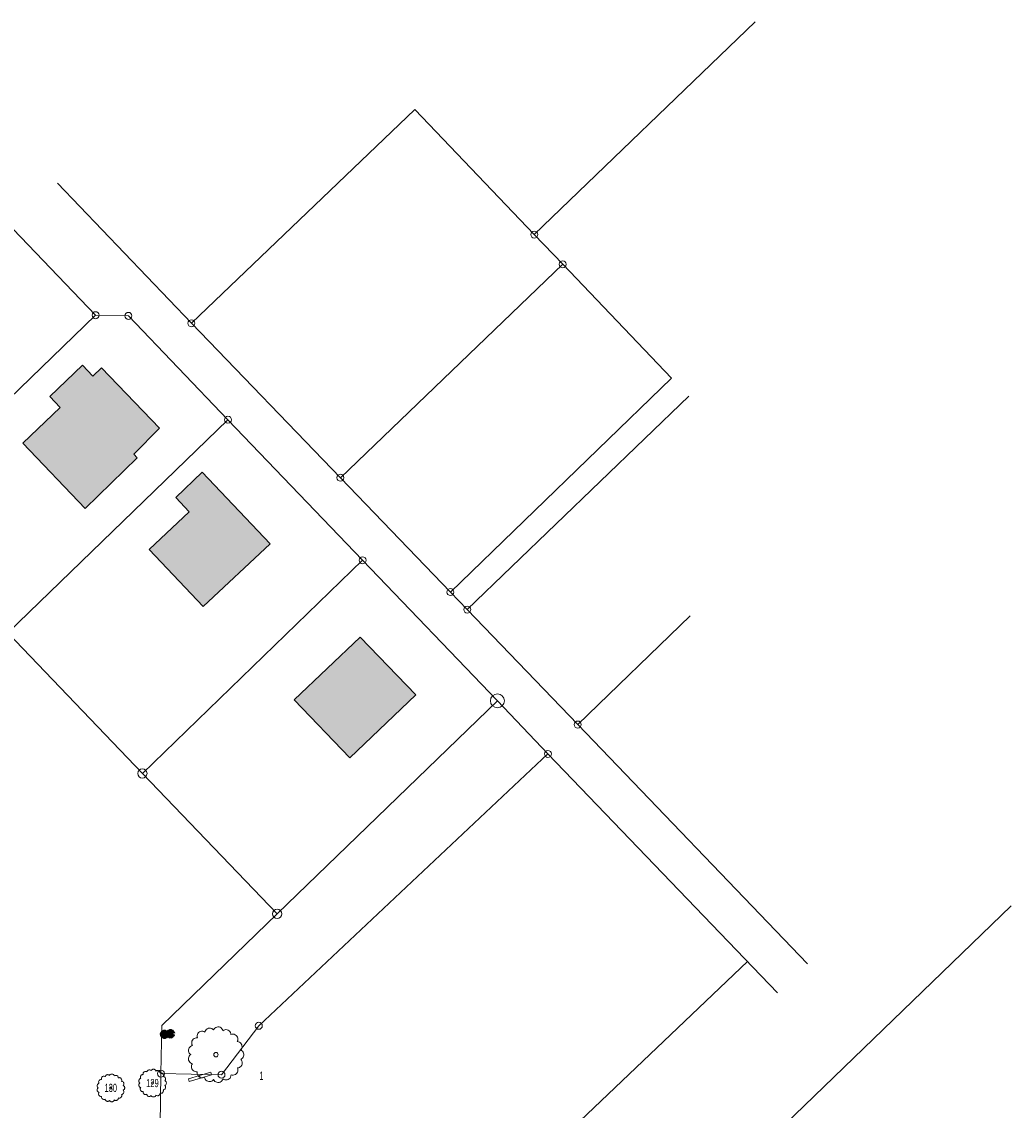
# Model space of a CAD drawing. Header units: metres. Extents: x -177922 to 5550634, y -507967 to 368279.
# Tile 30 of 125: x 1298463 to 1404998, y -95855 to 21268. Entities that reach past the tile are written whole.
import ezdxf

# ---------------------------------------------------------------- set-up
doc = ezdxf.new("R2010")
doc.units = ezdxf.units.M
doc.header["$LTSCALE"] = 0.05
for name, color, linetype in [('A_1_Schraffuren', 7, 'Continuous'), ('A_7_Bäume_Vermesser', 7, 'Continuous'), ('A_7_Gebäude Bestand', 7, 'Continuous'), ('A_7_K_Flurstücksgrenze', 7, 'Continuous'), ('A_7_K_Flurstücksgrenze_neu', 7, 'Continuous'), ('A_7_K_Grenzpunkt_abgemarkt', 7, 'Continuous'), ('A_7_K_Grenzstein_vorgefunden_Zentrum_ist_Mitte', 7, 'Continuous'), ('A_7_Vermesser Bestand.Schraffuren', 7, 'Continuous')]:
    doc.layers.add(name, color=color, linetype=linetype)
doc.styles.add('ERSTELLTER_STIL_4', font='ARIALN.TTF', dxfattribs={"width": 0.8})

msp = doc.modelspace()

# ---------------------------------------------------------------- hatches: boundary and pattern name
at = {"layer": 'A_1_Schraffuren', "linetype": 'Continuous', "lineweight": 13}
for points in [[(1298570.166, -24084.544), (1305296.995, -31090.575), (1310889.908, -25666.761), (1310898.301, -25644.645), (1310545.841, -25260.096), (1313306.112, -22468.93), (1307040.3, -15951.897), (1306117.683, -16851.846), (1305020.266, -15679.633), (1301472.131, -19061.582), (1302589.532, -20225.356)], [(1316498.034, -31468.12), (1312176.986, -35508.735), (1317992.685, -41652.284), (1325194.783, -34917.757), (1317895.786, -27204.141), (1315037.486, -29906.103)], [(1340885.591, -51168.804), (1334905.682, -44935.995), (1327792.336, -51681.624), (1333794.783, -57949.481)]]:
    msp.add_hatch(color=7, dxfattribs=at).paths.add_polyline_path(points)
at = {"layer": 'A_1_Schraffuren', "linetype": 'Continuous', "lineweight": 15}
msp.add_hatch(color=7, dxfattribs=at).paths.add_polyline_path([(1313585.781, -87665.658, 0.5773502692), (1313931.954, -87911.095, 0.5773502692), (1313971.423, -87488.583, 0.5773502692)])

# ---------------------------------------------------------------- linework, layer by layer
at = {"layer": 'A_1_Schraffuren', "color": 7, "linetype": 'Continuous', "lineweight": 13, "flags": 128}
for points in [[(1298570.166, -24084.544), (1305296.995, -31090.575), (1310889.908, -25666.761), (1310898.301, -25644.645), (1310545.841, -25260.096), (1313306.112, -22468.93), (1307040.3, -15951.897), (1306117.683, -16851.846), (1305020.266, -15679.633), (1301472.131, -19061.582), (1302589.532, -20225.356)], [(1316498.034, -31468.12), (1312176.986, -35508.735), (1317992.685, -41652.284), (1325194.783, -34917.757), (1317895.786, -27204.141), (1315037.486, -29906.103)], [(1340885.591, -51168.804), (1334905.682, -44935.995), (1327792.336, -51681.624), (1333794.783, -57949.481)]]:
    msp.add_lwpolyline(points, close=True, dxfattribs=at)
msp.add_lwpolyline([(1313585.781, -87665.658, 0.5773502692), (1313931.954, -87911.095, 0.5773502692), (1313971.423, -87488.583, 0.5773502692)], format="xyb", close=True, dxfattribs=at)
at = {"layer": 'A_1_Schraffuren', "color": 92, "linetype": 'Continuous', "lineweight": 18, "flags": 128}
for points in [[(1316836.227, -90845.365), (1316774.599, -90945.927), (1316736.273, -91057.457), (1316723.077, -91174.656), (1316735.642, -91291.929), (1316773.364, -91403.676), (1316834.445, -91504.565), (1316915.972, -91589.785), (1317014.058, -91655.274), (1317124.024, -91697.906), (1317240.622, -91715.656), (1317358.288, -91707.66), (1317346.389, -91830.264), (1317362.581, -91952.378), (1317406.031, -92067.643), (1317474.465, -92170.068), (1317564.339, -92254.308), (1317670.964, -92315.997), (1317788.788, -92351.915), (1317911.695, -92360.196), (1318033.276, -92340.405), (1318147.212, -92293.577), (1318171.442, -92408.541), (1318219.972, -92515.549), (1318290.491, -92609.521), (1318379.666, -92686.019), (1318483.281, -92741.418), (1318596.421, -92773.097), (1318713.737, -92779.554), (1318829.671, -92760.489), (1318938.74, -92716.792), (1319035.766, -92650.547), (1319116.178, -92564.877), (1319179.327, -92663.958), (1319262.411, -92747.027), (1319361.499, -92810.169), (1319471.896, -92850.378), (1319588.378, -92865.76), (1319705.428, -92855.585), (1319817.51, -92820.335), (1319919.311, -92761.677), (1320006.016, -92682.392), (1320073.525, -92586.224), (1320118.629, -92477.737), (1320221.92, -92544.857), (1320337.732, -92586.824), (1320460.046, -92601.45), (1320582.484, -92587.976), (1320698.689, -92547.103), (1320802.611, -92480.966), (1320888.832, -92392.988), (1320952.878, -92287.765), (1320991.408, -92170.763), (1321002.423, -92048.076), (1321116.572, -92077.727), (1321234.44, -92081.88), (1321350.399, -92060.352), (1321458.918, -92014.163), (1321554.818, -91945.518), (1321633.528, -91857.688), (1321691.295, -91754.861), (1321725.363, -91641.944), (1321734.102, -91524.329), (1321717.096, -91407.629), (1321675.16, -91297.393), (1321789.453, -91282.025), (1321897.869, -91242.732), (1321995.48, -91181.321), (1322077.818, -91100.591), (1322141.135, -91004.206), (1322182.549, -90896.58), (1322200.167, -90782.62), (1322193.178, -90667.514), (1322161.913, -90556.514), (1322107.79, -90454.679), (1322033.279, -90366.667), (1322133.535, -90311.192), (1322219.832, -90235.821), (1322288.279, -90143.929), (1322335.797, -90039.663), (1322360.258, -89927.729), (1322360.543, -89813.145), (1322336.644, -89701.086), (1322289.639, -89596.589), (1322221.65, -89504.366), (1322135.725, -89428.557), (1322035.749, -89372.588), (1322108.678, -89274.263), (1322157.584, -89162.039), (1322179.952, -89041.678), (1322174.636, -88919.375), (1322141.919, -88801.407), (1322083.461, -88693.845), (1322002.286, -88602.216), (1321902.551, -88531.222), (1321789.392, -88484.524), (1321668.618, -88464.505), (1321714.275, -88352.61), (1321733.899, -88233.372), (1321726.516, -88112.751), (1321692.495, -87996.794), (1321633.543, -87891.308), (1321552.601, -87801.568), (1321453.732, -87732.077), (1321341.884, -87686.31), (1321222.663, -87666.567), (1321102.041, -87673.83), (1320986.046, -87707.738), (1320969.234, -87591.231), (1320927.572, -87481.141), (1320863.051, -87382.697), (1320778.728, -87300.567), (1320678.608, -87238.66), (1320567.46, -87199.918), (1320450.547, -87186.177), (1320333.443, -87198.1), (1320221.708, -87235.112), (1320120.641, -87295.46), (1320078.655, -87181.88), (1320012.417, -87080.522), (1319925.255, -86996.463), (1319821.559, -86933.939), (1319706.536, -86896.101), (1319585.969, -86884.838), (1319465.934, -86900.718), (1319352.445, -86942.954), (1319251.223, -87009.415), (1319167.358, -87096.752), (1319105.062, -87200.59), (1319016.921, -87122.567), (1318913.969, -87065.5), (1318801.104, -87032.094), (1318683.669, -87023.944), (1318567.268, -87041.429), (1318457.415, -87083.721), (1318359.339, -87148.814), (1318277.701, -87233.604), (1318216.371, -87334.073), (1318178.27, -87445.45), (1318070.563, -87390.645), (1317953.373, -87361.167), (1317832.552, -87358.486), (1317714.169, -87382.746), (1317604.139, -87432.723), (1317507.977, -87505.918), (1317430.507, -87598.661), (1317375.598, -87706.31), (1317346.002, -87823.478), (1317343.202, -87944.287), (1317367.345, -88062.702), (1317244.953, -88060.006), (1317125.102, -88084.937), (1317013.944, -88136.231), (1316917.202, -88211.24), (1316839.834, -88306.113), (1316785.833, -88415.981), (1316757.958, -88535.183), (1316757.646, -88657.604), (1316784.92, -88776.945), (1316838.377, -88887.076), (1316729.764, -88923.56), (1316631.285, -88982.142), (1316547.391, -89060.178), (1316481.846, -89154.161), (1316437.605, -89259.854), (1316416.662, -89372.509), (1316419.963, -89487.036), (1316447.353, -89598.3), (1316497.596, -89701.279), (1316568.44, -89791.329), (1316656.687, -89864.414), (1316567.164, -89937.102), (1316495.116, -90027.151), (1316443.833, -90130.439), (1316415.647, -90242.26), (1316411.853, -90357.511), (1316432.616, -90470.946), (1316476.986, -90577.39), (1316542.947, -90671.973), (1316627.495, -90750.401), (1316726.758, -90809.094)], [(1306782.649, -93937.486), (1306751.834, -93987.767), (1306732.672, -94043.532), (1306726.074, -94102.132), (1306732.356, -94160.768), (1306751.217, -94216.642), (1306781.758, -94267.086), (1306822.521, -94309.696), (1306871.564, -94342.44), (1306926.547, -94363.757), (1306984.846, -94372.632), (1307043.679, -94368.633), (1307037.73, -94429.936), (1307045.826, -94490.992), (1307067.551, -94548.625), (1307101.768, -94599.837), (1307146.705, -94641.958), (1307200.017, -94672.802), (1307258.929, -94690.761), (1307320.382, -94694.902), (1307381.173, -94685.006), (1307438.141, -94661.592), (1307450.256, -94719.074), (1307474.521, -94772.578), (1307509.781, -94819.564), (1307554.368, -94857.813), (1307606.175, -94885.513), (1307662.746, -94901.352), (1307721.403, -94904.581), (1307779.37, -94895.048), (1307833.905, -94873.199), (1307882.418, -94840.077), (1307922.624, -94797.242), (1307954.198, -94846.782), (1307995.74, -94888.317), (1308045.285, -94919.888), (1308100.483, -94939.992), (1308158.724, -94947.684), (1308217.249, -94942.596), (1308273.29, -94924.971), (1308324.191, -94895.642), (1308367.543, -94855.999), (1308401.298, -94807.916), (1308423.849, -94753.672), (1308475.495, -94787.232), (1308533.401, -94808.216), (1308594.558, -94815.529), (1308655.777, -94808.791), (1308713.88, -94788.355), (1308765.841, -94755.287), (1308808.951, -94711.298), (1308840.974, -94658.686), (1308860.239, -94600.185), (1308865.746, -94538.842), (1308922.821, -94553.667), (1308981.755, -94555.744), (1309039.735, -94544.98), (1309093.994, -94521.885), (1309141.944, -94487.562), (1309181.299, -94443.647), (1309210.182, -94392.234), (1309227.216, -94335.776), (1309231.586, -94276.968), (1309223.083, -94218.618), (1309202.115, -94163.5), (1309259.261, -94155.816), (1309313.47, -94136.17), (1309362.275, -94105.464), (1309403.444, -94065.099), (1309435.103, -94016.907), (1309455.809, -93963.093), (1309464.618, -93906.114), (1309461.124, -93848.56), (1309445.491, -93793.061), (1309418.43, -93742.143), (1309381.175, -93698.137), (1309431.303, -93670.399), (1309474.451, -93632.714), (1309508.675, -93586.768), (1309532.434, -93534.635), (1309544.664, -93478.668), (1309544.806, -93421.376), (1309532.857, -93365.347), (1309509.355, -93313.098), (1309475.36, -93266.986), (1309432.397, -93229.082), (1309382.409, -93201.097), (1309418.874, -93151.935), (1309443.327, -93095.823), (1309454.511, -93035.642), (1309451.853, -92974.491), (1309435.494, -92915.507), (1309406.266, -92861.726), (1309365.678, -92815.912), (1309315.81, -92780.414), (1309259.231, -92757.066), (1309198.844, -92747.056), (1309221.673, -92691.109), (1309231.484, -92631.49), (1309227.793, -92571.179), (1309210.783, -92513.201), (1309181.307, -92460.457), (1309140.836, -92415.588), (1309091.401, -92380.842), (1309035.477, -92357.958), (1308975.867, -92348.087), (1308915.555, -92351.718), (1308857.558, -92368.673), (1308849.152, -92310.419), (1308828.321, -92255.374), (1308796.061, -92206.152), (1308753.899, -92165.087), (1308703.839, -92134.134), (1308648.265, -92114.763), (1308589.809, -92107.892), (1308531.256, -92113.854), (1308475.389, -92132.36), (1308424.855, -92162.533), (1308403.862, -92105.744), (1308370.744, -92055.065), (1308327.163, -92013.035), (1308275.315, -91981.773), (1308217.803, -91962.854), (1308157.52, -91957.223), (1308097.502, -91965.163), (1308040.758, -91986.28), (1307990.147, -92019.511), (1307948.214, -92063.179), (1307917.066, -92115.098), (1307872.996, -92076.087), (1307821.519, -92047.554), (1307765.087, -92030.851), (1307706.37, -92026.776), (1307648.169, -92035.518), (1307593.242, -92056.664), (1307544.205, -92089.21), (1307503.386, -92131.606), (1307472.72, -92181.84), (1307453.67, -92237.529), (1307399.816, -92210.126), (1307341.221, -92195.387), (1307280.811, -92194.047), (1307221.619, -92206.177), (1307166.605, -92231.165), (1307118.523, -92267.763), (1307079.788, -92314.134), (1307052.334, -92367.959), (1307037.536, -92426.542), (1307036.136, -92486.947), (1307048.207, -92546.154), (1306987.011, -92544.807), (1306927.086, -92557.272), (1306871.507, -92582.919), (1306823.136, -92620.423), (1306784.452, -92667.86), (1306757.452, -92722.794), (1306743.514, -92782.395), (1306743.358, -92843.606), (1306756.995, -92903.276), (1306783.723, -92958.342), (1306729.417, -92976.584), (1306680.177, -93005.875), (1306638.231, -93044.892), (1306605.458, -93091.884), (1306583.338, -93144.731), (1306572.866, -93201.058), (1306574.516, -93258.322), (1306588.211, -93313.953), (1306613.333, -93365.443), (1306648.755, -93410.468), (1306692.879, -93447.01), (1306648.117, -93483.355), (1306612.093, -93528.379), (1306586.452, -93580.023), (1306572.358, -93635.934), (1306570.461, -93693.559), (1306580.843, -93750.277), (1306603.028, -93803.499), (1306636.008, -93850.79), (1306678.282, -93890.004), (1306727.914, -93919.351)], [(1311270.418, -93416.937), (1311239.604, -93467.218), (1311220.441, -93522.983), (1311213.844, -93581.582), (1311220.126, -93640.219), (1311238.987, -93696.092), (1311269.528, -93746.537), (1311310.291, -93789.147), (1311359.334, -93821.891), (1311414.317, -93843.207), (1311472.616, -93852.082), (1311531.449, -93848.084), (1311525.499, -93909.386), (1311533.596, -93970.443), (1311555.32, -94028.076), (1311589.538, -94079.288), (1311634.475, -94121.408), (1311687.787, -94152.253), (1311746.699, -94170.212), (1311808.152, -94174.352), (1311868.943, -94164.457), (1311925.911, -94141.043), (1311938.026, -94198.525), (1311962.291, -94252.029), (1311997.55, -94299.015), (1312042.138, -94337.264), (1312093.945, -94364.963), (1312150.515, -94380.803), (1312209.173, -94384.031), (1312267.14, -94374.499), (1312321.675, -94352.65), (1312370.188, -94319.528), (1312410.394, -94276.693), (1312441.968, -94326.233), (1312483.51, -94367.768), (1312533.055, -94399.339), (1312588.253, -94419.443), (1312646.494, -94427.134), (1312705.019, -94422.047), (1312761.06, -94404.422), (1312811.961, -94375.093), (1312855.313, -94335.45), (1312889.067, -94287.366), (1312911.619, -94233.123), (1312963.265, -94266.683), (1313021.171, -94287.666), (1313082.328, -94294.979), (1313143.547, -94288.242), (1313201.65, -94267.806), (1313253.611, -94234.737), (1313296.721, -94190.748), (1313328.744, -94138.137), (1313348.009, -94079.636), (1313353.516, -94018.292), (1313410.591, -94033.118), (1313469.525, -94035.194), (1313527.505, -94024.43), (1313581.764, -94001.336), (1313629.714, -93967.013), (1313669.069, -93923.098), (1313697.952, -93871.685), (1313714.986, -93815.226), (1313719.356, -93756.419), (1313710.853, -93698.069), (1313689.885, -93642.951), (1313747.031, -93635.267), (1313801.24, -93615.62), (1313850.045, -93584.915), (1313891.214, -93544.55), (1313922.872, -93496.357), (1313943.579, -93442.544), (1313952.388, -93385.564), (1313948.894, -93328.011), (1313933.261, -93272.511), (1313906.2, -93221.594), (1313868.944, -93177.588), (1313919.073, -93149.85), (1313962.221, -93112.165), (1313996.445, -93066.219), (1314020.203, -93014.086), (1314032.434, -92958.119), (1314032.576, -92900.827), (1314020.627, -92844.797), (1313997.125, -92792.549), (1313963.13, -92746.437), (1313920.167, -92708.533), (1313870.179, -92680.548), (1313906.644, -92631.386), (1313931.097, -92575.274), (1313942.281, -92515.093), (1313939.623, -92453.942), (1313923.264, -92394.958), (1313894.036, -92341.177), (1313853.448, -92295.362), (1313803.58, -92259.865), (1313747.001, -92236.516), (1313686.614, -92226.507), (1313709.443, -92170.559), (1313719.254, -92110.94), (1313715.563, -92050.63), (1313698.553, -91992.651), (1313669.077, -91939.908), (1313628.605, -91895.038), (1313579.171, -91860.293), (1313523.247, -91837.409), (1313463.637, -91827.538), (1313403.325, -91831.169), (1313345.328, -91848.123), (1313336.922, -91789.87), (1313316.091, -91734.825), (1313283.83, -91685.603), (1313241.669, -91644.538), (1313191.609, -91613.584), (1313136.035, -91594.213), (1313077.579, -91587.343), (1313019.026, -91593.304), (1312963.159, -91611.81), (1312912.625, -91641.984), (1312891.632, -91585.194), (1312858.513, -91534.515), (1312814.933, -91492.486), (1312763.085, -91461.224), (1312705.573, -91442.305), (1312645.289, -91436.673), (1312585.272, -91444.613), (1312528.528, -91465.731), (1312477.916, -91498.962), (1312435.984, -91542.63), (1312404.836, -91594.549), (1312360.765, -91555.538), (1312309.289, -91527.004), (1312252.857, -91510.301), (1312194.14, -91506.226), (1312135.939, -91514.969), (1312081.012, -91536.115), (1312031.975, -91568.661), (1311991.156, -91611.056), (1311960.49, -91661.291), (1311941.44, -91716.979), (1311887.586, -91689.577), (1311828.991, -91674.838), (1311768.581, -91673.497), (1311709.389, -91685.627), (1311654.375, -91710.616), (1311606.293, -91747.213), (1311567.558, -91793.585), (1311540.104, -91847.409), (1311525.306, -91905.993), (1311523.906, -91966.398), (1311535.977, -92025.605), (1311474.781, -92024.257), (1311414.856, -92036.723), (1311359.277, -92062.37), (1311310.906, -92099.874), (1311272.222, -92147.311), (1311245.222, -92202.245), (1311231.284, -92261.846), (1311231.128, -92323.056), (1311244.765, -92382.727), (1311271.493, -92437.792), (1311217.187, -92456.034), (1311167.947, -92485.325), (1311126.001, -92524.343), (1311093.228, -92571.335), (1311071.108, -92624.181), (1311060.636, -92680.509), (1311062.286, -92737.772), (1311075.981, -92793.404), (1311101.103, -92844.894), (1311136.525, -92889.919), (1311180.648, -92926.461), (1311135.887, -92962.805), (1311099.863, -93007.83), (1311074.222, -93059.474), (1311060.128, -93115.384), (1311058.231, -93173.01), (1311068.613, -93229.727), (1311090.798, -93282.949), (1311123.778, -93330.241), (1311166.052, -93369.455), (1311215.684, -93398.801)]]:
    msp.add_lwpolyline(points, close=True, dxfattribs=at)
at = {"layer": 'A_7_Gebäude Bestand', "color": 7, "linetype": 'Continuous', "lineweight": 13}
for p, q in [((1301472.131, -19061.582), (1305020.266, -15679.633)), ((1305020.266, -15679.633), (1306117.683, -16851.846)), ((1306117.683, -16851.846), (1307040.3, -15951.897)), ((1307040.3, -15951.897), (1307040.304, -15951.847)), ((1313306.112, -22468.93), (1307040.3, -15951.897)), ((1301472.131, -19061.582), (1302589.532, -20225.356)), ((1302589.532, -20225.356), (1298570.166, -24084.544)), ((1310545.841, -25260.096), (1313306.112, -22468.93)), ((1305296.995, -31090.575), (1298570.166, -24084.544)), ((1305296.995, -31090.575), (1310889.908, -25666.761)), ((1310898.301, -25644.645), (1310545.841, -25260.096)), ((1310889.908, -25666.761), (1310898.301, -25644.645)), ((1317895.786, -27204.141), (1315037.486, -29906.103)), ((1325194.783, -34917.757), (1317895.786, -27204.141)), ((1315037.486, -29906.103), (1316498.034, -31468.12)), ((1312176.986, -35508.735), (1316498.034, -31468.12)), ((1317992.685, -41652.284), (1325194.783, -34917.757)), ((1312176.986, -35508.735), (1317992.685, -41652.284)), ((1334905.682, -44935.995), (1327792.336, -51681.624)), ((1340885.591, -51168.804), (1334905.682, -44935.995)), ((1333794.783, -57949.481), (1340885.591, -51168.804)), ((1327792.336, -51681.624), (1333794.783, -57949.481))]:
    msp.add_line(p, q, dxfattribs=at)
at = {"layer": 'A_7_K_Flurstücksgrenze', "color": 190, "linetype": 'Continuous', "lineweight": 18}
for p, q in [((1377419.436, 21268.388), (1353646.537, -1630.76)), ((1316727.231, -11170.25), (1340786.998, 11821.618)), ((1340786.998, 11821.618), (1353646.537, -1630.76)), ((1302312.847, 3893.731), (1316727.231, -11170.25)), ((1306411.893, -10306.075), (1293951.82, 2681.133)), ((1353646.537, -1630.76), (1356704.135, -4831.02)), ((1356704.135, -4831.02), (1332771.114, -27788.528)), ((1368420.381, -17082.856), (1356704.135, -4831.02)), ((1306411.893, -10306.075), (1284494.229, -31504.406)), ((1309945.702, -10376.058), (1306411.893, -10306.075)), ((1320667.357, -21555.74), (1309945.702, -10376.058)), ((1316727.231, -11170.25), (1332771.114, -27788.528)), ((1344609.716, -40095.986), (1368420.381, -17082.856)), ((1346431.485, -41989.637), (1370273.277, -19019.589)), ((1320667.357, -21555.74), (1296953.93, -44495.596)), ((1335164.086, -36673.613), (1320667.357, -21555.74)), ((1332771.114, -27788.528), (1344609.716, -40095.986)), ((1311449.941, -59610.389), (1335164.086, -36673.613)), ((1349672.549, -51805.639), (1335164.086, -36673.613)), ((1344609.716, -40095.986), (1346431.485, -41989.637)), ((1346431.485, -41989.637), (1358321.101, -54353.083)), ((1370410.841, -42651.826), (1358321.101, -54353.083)), ((1296953.93, -44495.596), (1311449.941, -59610.389)), ((1325960.45, -74720.51), (1349672.549, -51805.639)), ((1349672.549, -51805.639), (1355119.227, -57513.978)), ((1358321.101, -54353.083), (1383077.393, -80098.331)), ((1355119.227, -57513.978), (1323986.252, -86769.118)), ((1379824.724, -83211.858), (1355119.227, -57513.978)), ((1311449.941, -59610.389), (1325960.45, -74720.51)), ((1346093.276, -130665.574), (1404998.045, -73857.621)), ((1376586.667, -79843.733), (1352149.766, -103085.333)), ((1323986.252, -86769.118), (1319967.412, -92031.136)), ((1313444.57, -91918.961), (1313354.127, -97456.553)), ((1319967.412, -92031.136), (1313444.57, -91918.961))]:
    msp.add_line(p, q, dxfattribs=at)
at = {"layer": 'A_7_K_Flurstücksgrenze_neu', "color": 1, "linetype": 'Continuous', "lineweight": 18}
for p, q in [((1313529.258, -86733.753), (1325960.45, -74720.51)), ((1313444.57, -91918.961), (1313529.258, -86733.753))]:
    msp.add_line(p, q, dxfattribs=at)
at = {"layer": 'A_7_K_Grenzpunkt_abgemarkt', "color": 7, "linetype": 'Continuous', "lineweight": 13}
for centre, radius in [((1353646.537, -1630.76), 375), ((1356704.135, -4831.02), 375), ((1306411.893, -10306.075), 375), ((1309945.702, -10376.058), 375), ((1316727.231, -11170.25), 375), ((1320667.357, -21555.74), 375), ((1332771.114, -27788.528), 375), ((1335164.086, -36673.613), 375), ((1344609.716, -40095.986), 375), ((1346431.485, -41989.637), 375), ((1349672.549, -51805.639), 750), ((1358321.101, -54353.083), 375), ((1355119.227, -57513.978), 375), ((1311449.941, -59610.389), 500), ((1325960.45, -74720.51), 500), ((1323986.252, -86769.118), 375), ((1313444.57, -91918.961), 375), ((1319967.412, -92031.136), 375)]:
    msp.add_circle(centre, radius, dxfattribs=at)
at = {"layer": 'A_7_K_Grenzstein_vorgefunden_Zentrum_ist_Mitte', "color": 255, "linetype": 'Continuous', "lineweight": 18}
msp.add_line((1334585.07, -66385.555), (1334585.075, -66385.505), dxfattribs=at)
at = {"layer": 'A_7_Vermesser Bestand.Schraffuren', "color": 254, "linetype": 'Continuous', "lineweight": 18}
for points in [[(1316411.449, -92468.739), (1317612.017, -92120.692), (1317695.548, -92408.828), (1316494.98, -92756.875)], [(1317612.017, -92120.692), (1318812.584, -91772.644), (1318896.116, -92060.781), (1317695.548, -92408.828)]]:
    msp.add_lwpolyline(points, close=True, dxfattribs=at)
at = {"layer": 'A_7_Vermesser Bestand.Schraffuren', "color": 7, "linetype": 'Continuous', "lineweight": 100}
for centre, radius in [((1313829.719, -87688.445), 250), ((1314474.309, -87626.128), 250), ((1314474.309, -87626.128), 150)]:
    msp.add_circle(centre, radius, dxfattribs=at)
at = {"layer": 'A_7_Vermesser Bestand.Schraffuren', "color": 255, "linetype": 'Continuous', "lineweight": 18}
for centre, radius in [((1319367.305, -89876.581), 240), ((1308048.188, -93453.094), 120), ((1312535.958, -92932.545), 120)]:
    msp.add_circle(centre, radius, dxfattribs=at)

# ---------------------------------------------------------------- texts
at = {"layer": 'A_7_Bäume_Vermesser', "color": 92, "linetype": 'Continuous', "lineweight": 18, "char_height": 875, "attachment_point": 5, "style": 'ERSTELLTER_STIL_4'}
for s, insert in [('\\A1;{\\pqc;\\fArial Narrow|b0|i0|c0|p0;\\W0.800000;1\\fArial Narrow|b0|i0|c0|p0;\\W0.800000;29}', (1312535.958, -92933.646)), ('\\A1;{\\pqc;\\fArial Narrow|b0|i0|c0|p0;\\W0.800000;1}', (1324263.699, -92147.864)), ('\\A1;{\\pqc;\\fArial Narrow|b0|i0|c0|p0;\\W0.800000;13\\fArial Narrow|b0|i0|c0|p0;\\W0.800000;0}', (1308048.188, -93454.195))]:
    msp.add_mtext(s, dxfattribs=dict(at, insert=insert))

doc.saveas('drawing.dxf')
